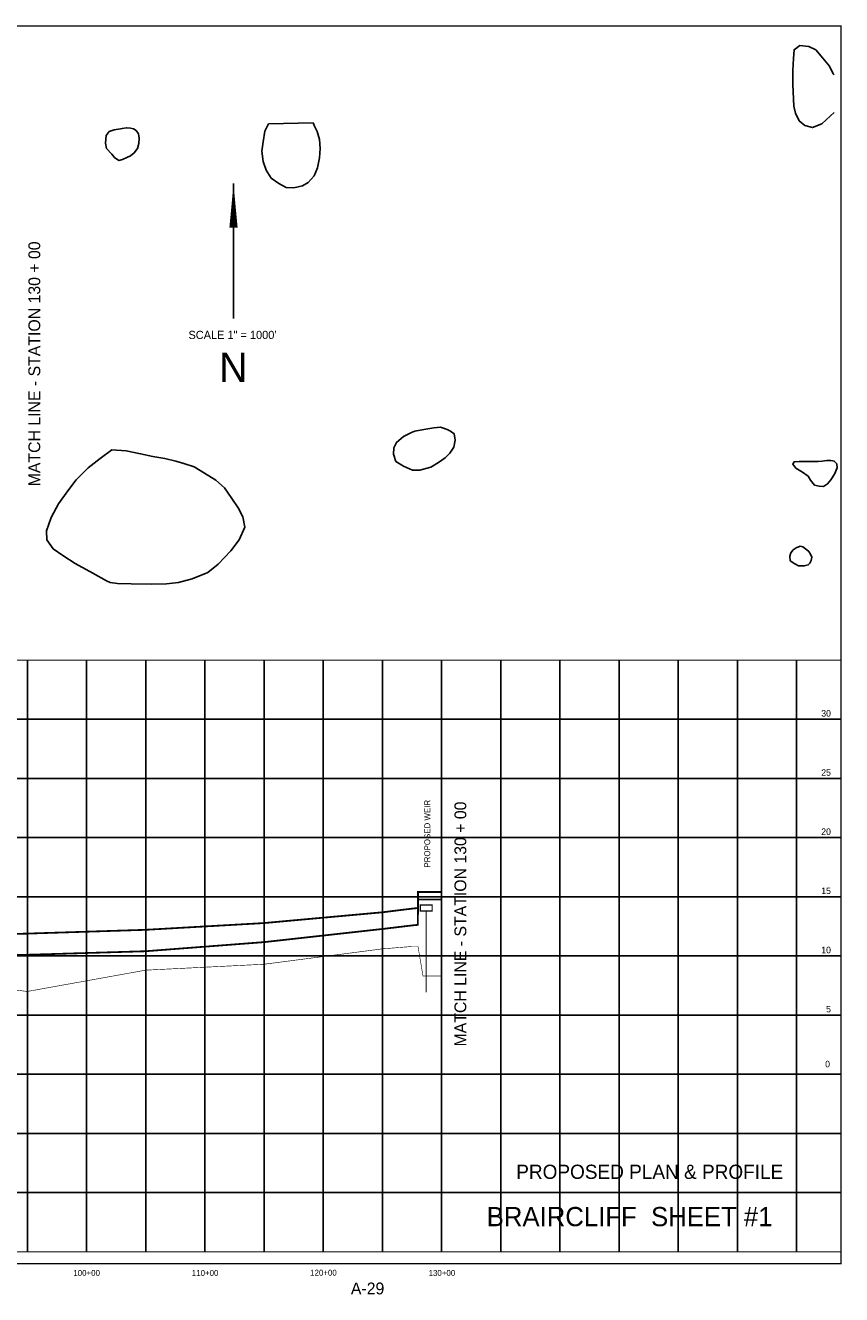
# Model space of a CAD drawing. Extents: x 220100 to 236860, y 782047 to 792784.
# Tile 3 of 3: x 229963 to 236860, y 782047 to 792774. Entities that reach past the tile are written whole.
import ezdxf
from ezdxf.enums import TextEntityAlignment as Align

# ---------------------------------------------------------------- set-up
doc = ezdxf.new("R2010")
doc.units = 0
doc.header["$LTSCALE"] = 600
doc.linetypes.add('DASHED', pattern=[0])
for name, color, linetype in [('BORDER', 1, 'CONTINUOUS'), ('FLOOD1', 15, 'CONTINUOUS'), ('FLOOD4', 15, 'CONTINUOUS'), ('GRID', 2, 'CONTINUOUS'), ('MATCH', 6, 'CONTINUOUS'), ('PRSTRUCT', 13, 'CONTINUOUS'), ('SPROF', 11, 'DASHED'), ('TEXT', 7, 'CONTINUOUS'), ('WL-PRESERVE', 14, 'CONTINUOUS')]:
    doc.layers.add(name, color=color, linetype=linetype)

msp = doc.modelspace()

# ---------------------------------------------------------------- linework, layer by layer
at = {"layer": 'BORDER', "color": 0, "const_width": 10}
msp.add_lwpolyline([(220105, 782309), (236855, 782309), (236855, 792769), (220105, 792769)], close=True, dxfattribs=at)
for points in [[(220105, 787409), (236855, 787409)], [(220105, 782409), (236855, 782409)]]:
    msp.add_lwpolyline(points, dxfattribs=at)
at = {"layer": 'FLOOD1', "color": 0, "const_width": 15}
msp.add_lwpolyline([(228980, 784894), (229980, 784919), (230980, 784949), (231980, 785026), (232980, 785137), (233230, 785167), (233280, 785172), (233281, 785387), (233300, 785387), (233480, 785387)], dxfattribs=at)
at = {"layer": 'FLOOD4', "color": 0, "const_width": 15}
msp.add_lwpolyline([(228980, 785070), (229980, 785098), (230980, 785130), (231980, 785187), (232980, 785278), (233230, 785309), (233280, 785314), (233281, 785450), (233300, 785450), (233480, 785450)], dxfattribs=at)
at = {"layer": 'GRID', "color": 0}
for points in [[(229980, 782409), (229980, 787409)], [(230480, 782409), (230480, 787409)], [(230980, 782409), (230980, 787409)], [(231480, 782409), (231480, 787409)], [(231980, 782409), (231980, 787409)], [(232480, 782409), (232480, 787409)], [(232980, 782409), (232980, 787409)], [(233480, 782409), (233480, 787409)], [(233980, 782409), (233980, 787409)], [(234480, 782409), (234480, 787409)], [(234980, 782409), (234980, 787409)], [(235480, 782409), (235480, 787409)], [(235980, 782409), (235980, 787409)], [(236480, 782409), (236480, 787409)], [(220105, 786909), (236855, 786909)], [(220105, 786409), (236855, 786409)], [(220105, 785909), (236855, 785909)], [(220105, 785409), (236855, 785409)], [(220105, 784909), (236855, 784909)], [(220105, 784409), (236855, 784409)], [(220105, 783909), (236855, 783909)], [(220105, 783409), (236855, 783409)], [(220105, 782909), (236855, 782909)]]:
    msp.add_lwpolyline(points, dxfattribs=at)
at = {"layer": 'MATCH', "color": 0, "const_width": 10}
msp.add_lwpolyline([(233480, 787409), (233480, 783409)], dxfattribs=at)
at = {"layer": 'PRSTRUCT', "color": 0, "const_width": 10}
msp.add_lwpolyline([(233300, 785289), (233400, 785289), (233400, 785339), (233300, 785339)], close=True, dxfattribs=at)
msp.add_lwpolyline([(233350, 785289), (233350, 784603)], dxfattribs=at)
at = {"layer": 'SPROF', "color": 0, "const_width": 5}
msp.add_lwpolyline([(228980, 784729), (229980, 784609), (230980, 784789), (231980, 784839), (232980, 784969), (233230, 784989), (233280, 784989), (233281, 784989), (233323, 784739), (233480, 784739)], dxfattribs=at)
at = {"layer": 'TEXT', "color": 0}
msp.add_line((231722, 791436, 20273), (231722, 790297, 20273), dxfattribs=at)
msp.add_lwpolyline([(231722, 791436, 0, 69.3, 0), (231722, 791065, 69.3, 69.3, 0)], format="xyseb", dxfattribs=at)
at = {"layer": 'WL-PRESERVE', "color": 0}
msp.add_lwpolyline([(236796, 792037), (236766, 792009), (236692, 791942), (236614, 791910), (236549, 791928), (236502, 791968), (236470, 792032), (236457, 792092), (236447, 792274), (236447, 792393), (236454, 792494), (236458, 792568), (236508, 792605), (236582, 792594), (236642, 792566), (236701, 792498), (236758, 792428), (236788, 792364), (236796, 792357)], dxfattribs=at)
for points in [[(230766, 791899), (230715, 791891), (230672, 791878), (230645, 791843), (230639, 791777), (230650, 791733), (230694, 791684), (230717, 791656), (230752, 791633), (230784, 791640), (230822, 791657), (230852, 791671), (230883, 791696), (230910, 791733), (230922, 791776), (230926, 791820), (230918, 791858), (230899, 791886), (230876, 791900), (230852, 791904), (230817, 791908), (230782, 791901)], [(232017, 791941), (231987, 791881), (231973, 791789), (231961, 791711), (231972, 791623), (231998, 791550), (232040, 791483), (232105, 791436), (232168, 791403), (232233, 791401), (232304, 791419), (232354, 791446), (232403, 791501), (232432, 791570), (232449, 791654), (232455, 791732), (232449, 791808), (232428, 791877), (232406, 791923), (232394, 791949)], [(233414, 789372), (233331, 789359), (233254, 789344), (233226, 789333), (233159, 789300), (233099, 789249), (233078, 789202), (233074, 789149), (233093, 789089), (233157, 789048), (233234, 789014), (233297, 789015), (233388, 789041), (233453, 789079), (233509, 789119), (233551, 789157), (233583, 789210), (233596, 789269), (233586, 789322), (233555, 789343), (233526, 789358), (233488, 789372), (233471, 789378)], [(230693, 789187), (230814, 789178), (230937, 789153), (231039, 789131), (231142, 789113), (231235, 789091), (231301, 789071), (231389, 789042), (231477, 788990), (231572, 788930), (231647, 788865), (231707, 788775), (231762, 788696), (231802, 788620), (231818, 788532), (231769, 788427), (231699, 788333), (231591, 788221), (231506, 788151), (231373, 788095), (231257, 788064), (231155, 788053), (231027, 788052), (230857, 788053), (230742, 788058), (230680, 788066), (230650, 788080), (230533, 788144), (230384, 788227), (230279, 788294), (230198, 788351), (230145, 788426), (230141, 788502), (230180, 788614), (230243, 788729), (230323, 788839), (230392, 788932), (230495, 789033), (230595, 789113), (230595, 789113)], [(236540, 789087), (236501, 789088), (236459, 789085), (236447, 789066), (236474, 789031), (236531, 788997), (236577, 788965), (236596, 788931), (236631, 788889), (236671, 788880), (236707, 788876), (236742, 788898), (236770, 788933), (236799, 788981), (236824, 789034), (236821, 789067), (236798, 789091), (236769, 789096), (236734, 789097), (236697, 789092), (236662, 789088)], [(236509, 788371), (236477, 788358), (236450, 788340), (236431, 788317), (236423, 788289), (236426, 788249), (236464, 788222), (236497, 788207), (236544, 788205), (236579, 788214), (236593, 788228), (236604, 788250), (236609, 788280), (236598, 788304), (236582, 788327), (236565, 788342), (236545, 788359), (236532, 788366)]]:
    msp.add_lwpolyline(points, close=True, dxfattribs=at)

# ---------------------------------------------------------------- texts
at = {"layer": 'MATCH', "color": 0}
for p in [(230089, 789913), (233689, 785179, 20273)]:
    msp.add_text('MATCH LINE - STATION 130 + 00', height=100, rotation=90, dxfattribs=at).set_placement(p, align=Align.CENTER)
at = {"layer": 'TEXT', "color": 0}
for s, height, p in [('SCALE 1" = 1000\'', 69.3, (231713, 790123, 20273)), ('N', 248, (231720, 789761, 20273)), ('BRAIRCLIFF  SHEET #1', 162.5, (235069, 782625, 20273)), ('100+00', 50, (230481, 782205, 20273)), ('110+00', 50, (231482, 782205, 20273)), ('120+00', 50, (232482, 782207, 20273)), ('130+00', 50, (233483, 782205, 20273)), ('A-29', 100, (232855, 782049, 20273))]:
    msp.add_text(s, height=height, dxfattribs=at).set_placement(p, align=Align.CENTER)
for s, height, p in [('30', 55, (236770, 786932, 20273)), ('25', 55, (236770, 786432, 20273)), ('20', 55, (236770, 785932, 20273)), ('15', 55, (236770, 785432, 20273)), ('10', 55, (236770, 784932, 20273)), ('5', 55, (236770, 784432, 20273)), ('0', 55, (236762, 783968, 20273)), ('PROPOSED PLAN & PROFILE', 120, (236367, 783025, 20273))]:
    msp.add_text(s, height=height, dxfattribs=at).set_placement(p, align=Align.RIGHT)
msp.add_text('PROPOSED WEIR', height=50, rotation=90, dxfattribs=at).set_placement((233384, 785656, 20273))

doc.saveas('drawing.dxf')
